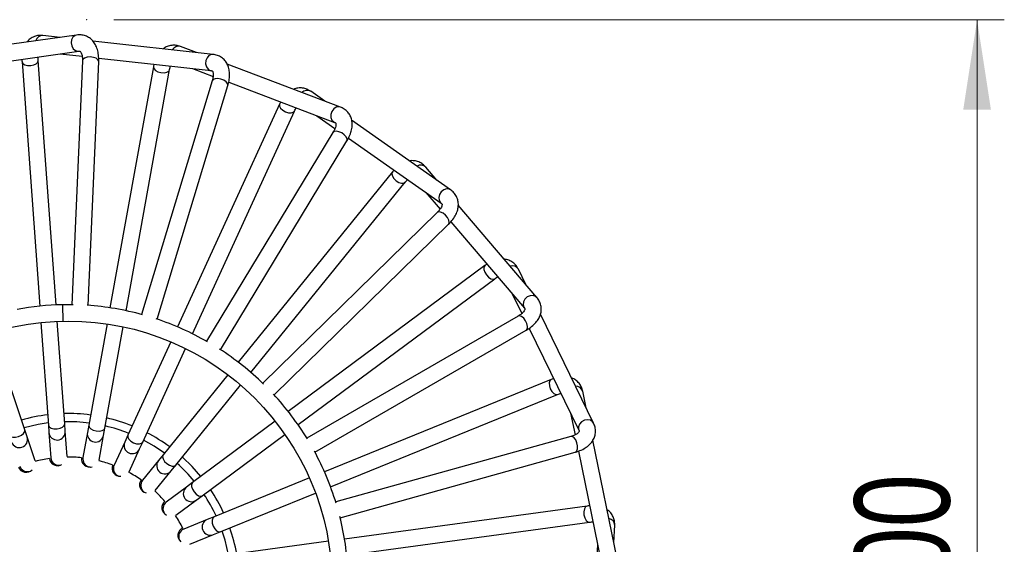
# Model space of a CAD drawing. Header units: millimetres. Extents: x 49.1 to 105, y 70.6 to 169.3.
# Tile 3 of 5: x 67.5 to 103.7, y 92.3 to 111.6. Entities that reach past the tile are written whole.
import ezdxf

# ---------------------------------------------------------------- set-up
doc = ezdxf.new("R2010")
doc.units = ezdxf.units.MM
doc.header["$PDSIZE"] = -1
doc.styles.add('SLDTEXTSTYLE0', font='TXT', dxfattribs={"width": 0.75})
doc.dimstyles.new('SLDDIMSTYLE0', dxfattribs={"dimtxt": 3.5, "dimasz": 3.302, "dimexe": 0, "dimexo": 0.0625, "dimgap": 0.875, "dimtad": 1, "dimlfac": 5, "dimrnd": 1e-09, "dimzin": 12, "dimdsep": 46, "dimtxsty": 'SLDTEXTSTYLE0', "dimsah": 1, "dimcen": 0.09, "dimadec": 0, "dimazin": 3, "dimtfac": 1, "dimtofl": 0, "dimtmove": 0, "dimatfit": 3, "dimfxl": 0, "dimfrac": 2, "dimtolj": 1, "dimtzin": 12, "dimarcsym": 0})

# ---------------------------------------------------------------- blocks, each defined once
blk = doc.blocks.new('_D_1')
at = {"color": 7, "linetype": 'Continuous', "lineweight": 18}
for p, q in [((70.993, 111.574), (103.732, 111.574)), ((102.732, 111.574), (102.732, 71.574)), ((70.993, 71.574), (103.732, 71.574))]:
    blk.add_line(p, q, dxfattribs=at)
for points in [[(102.732, 111.574), (102.224, 108.272), (103.24, 108.272)], [(102.732, 71.574), (103.24, 74.876), (102.224, 74.876)]]:
    blk.add_solid(points, dxfattribs=at)
at = {"color": 7, "linetype": 'Continuous', "lineweight": 18, "insert": (98.221, 89.019), "char_height": 3.5, "attachment_point": 1, "rotation": 90, "style": 'SLDTEXTSTYLE0'}
blk.add_mtext('200', dxfattribs=at)

msp = doc.modelspace()

# ---------------------------------------------------------------- linework, layer by layer
at = {"color": 7, "linetype": 'Continuous', "lineweight": 25}
for p, q in [((69.6265, 111.0104), (65.2188, 110.3865)), ((69.0153, 110.9239), (68.3888, 110.9935)), ((74.6423, 110.2984), (70.2179, 110.7902)), ((65.588, 109.8327), (69.7106, 110.4163)), ((74.0288, 110.3665), (73.4392, 110.5898)), ((68.8692, 101.0926), (68.2167, 110.0709)), ((69.0244, 110.3192), (69.8283, 110.2298)), ((69.8378, 110.0621), (69.4554, 101.1014)), ((70.4378, 110.162), (74.576, 109.702)), ((67.6182, 110.0274), (68.2708, 101.0491)), ((70.0549, 101.0758), (70.4372, 110.0365)), ((72.4527, 109.8457), (70.8519, 100.9872)), ((71.4423, 100.8805), (73.0431, 109.739)), ((73.8872, 109.7786), (74.6436, 109.4921)), ((79.3235, 108.3613), (75.1604, 109.938)), ((74.6111, 109.3273), (72.0123, 100.7432)), ((72.5866, 100.5694), (75.1854, 109.1535)), ((75.2171, 109.2749), (79.111, 107.8002)), ((78.7462, 108.5799), (78.2307, 108.9428)), ((77.09, 108.4674), (73.3365, 100.2854)), ((73.8819, 100.0352), (77.6354, 108.2173)), ((78.4628, 108.0457), (79.1242, 107.5801)), ((83.3758, 105.321), (79.7356, 107.8835)), ((79.0517, 107.4286), (74.3998, 99.7604)), ((79.6257, 107.2271), (83.0304, 104.8304)), ((74.9128, 99.4492), (79.5647, 107.1174)), ((82.871, 105.6763), (82.462, 106.156)), ((81.239, 105.9792), (75.5686, 98.9876)), ((76.0346, 98.6097), (81.705, 105.6013)), ((82.4637, 105.2293), (82.9885, 104.6139)), ((86.5447, 101.3684), (83.6562, 104.7556)), ((82.8807, 104.4851), (76.4679, 98.2148)), ((76.8874, 97.7858), (83.3001, 104.0561)), ((83.3865, 104.1472), (86.0882, 100.9791)), ((84.6387, 102.5374), (77.4077, 97.1756)), ((86.1442, 101.8381), (85.8673, 102.4045)), ((77.7651, 96.6936), (84.9961, 102.0554)), ((85.6385, 101.5064), (85.9938, 100.7798)), ((69.4972, 101.1007), (69.1083, 101.1002)), ((85.8573, 100.6819), (78.0866, 96.2034)), ((88.6312, 96.7519), (86.6757, 100.7511)), ((68.3143, 100.4504), (68.5884, 96.6794)), ((69.1868, 96.7229), (68.9127, 100.4939)), ((70.7452, 100.3965), (70.0728, 96.6758)), ((70.6632, 96.5691), (71.3356, 100.2898)), ((67.7185, 96.5047), (66.5152, 100.0891)), ((78.3862, 95.6835), (86.1569, 100.1621)), ((86.2632, 100.2289), (88.0921, 96.4883)), ((73.0862, 99.7398), (71.5097, 96.3031)), ((72.055, 96.0529), (73.6316, 99.4896)), ((75.1904, 98.5214), (72.8088, 95.5848)), ((73.2748, 95.2069), (75.6564, 98.1435)), ((87.0757, 98.3581), (78.7385, 94.9631)), ((78.9648, 94.4074), (87.302, 97.8025)), ((88.36, 97.3064), (88.2326, 97.9239)), ((87.7877, 97.111), (87.9511, 96.3188)), ((68.5884, 96.6794), (68.6083, 96.4058)), ((69.2067, 96.4492), (69.1868, 96.7229)), ((70.0728, 96.6758), (70.024, 96.4058)), ((76.9256, 96.8181), (73.8884, 94.566)), ((67.8058, 96.2446), (67.7185, 96.5047)), ((68.6083, 96.4058), (68.6757, 95.4781)), ((69.2741, 95.5216), (69.2067, 96.4492)), ((70.024, 96.4058), (69.8586, 95.4905)), ((70.4491, 95.3838), (70.6144, 96.2991)), ((70.6144, 96.2991), (70.6632, 96.5691)), ((71.5097, 96.3031), (71.3953, 96.0537)), ((74.2458, 94.0841), (77.2829, 96.3361)), ((68.1018, 95.3629), (67.8058, 96.2446)), ((71.3953, 96.0537), (71.0075, 95.2084)), ((71.9406, 95.8036), (72.055, 96.0529)), ((87.7946, 96.258), (79.1543, 93.8526)), ((89.5039, 91.7616), (88.6045, 96.1214)), ((71.5528, 94.9582), (71.9406, 95.8036)), ((72.8088, 95.5848), (72.636, 95.3717)), ((79.3152, 93.2746), (87.9555, 95.68)), ((88.075, 95.7182), (88.9163, 91.6403)), ((72.636, 95.3717), (72.0501, 94.6494)), ((73.102, 94.9938), (73.2748, 95.2069)), ((72.5161, 94.2714), (73.102, 94.9938)), ((73.8884, 94.566), (73.668, 94.4026)), ((78.1826, 94.7367), (74.6807, 93.3107)), ((73.668, 94.4026), (72.9209, 93.8486)), ((74.907, 92.755), (78.4088, 94.181)), ((73.2783, 93.3667), (74.0254, 93.9207)), ((74.0254, 93.9207), (74.2458, 94.0841)), ((88.3968, 93.7042), (79.4772, 92.4892)), ((74.4267, 93.2073), (73.5653, 92.8565)), ((74.6807, 93.3107), (74.4267, 93.2073)), ((79.5582, 91.8947), (88.4778, 93.1097)), ((74.6529, 92.6516), (74.907, 92.755)), ((89.3792, 92.3661), (89.4094, 92.9959)), ((73.7916, 92.3008), (74.6529, 92.6516)), ((78.8824, 92.4082), (75.136, 91.8978)), ((88.7763, 92.3191), (88.7376, 91.5112))]:
    msp.add_line(p, q, dxfattribs=at)
at = {"color": 1, "linetype": 'Continuous', "lineweight": 25}
msp.add_line((69.1083, 101.1002), (69.1204, 100.5004), dxfattribs=at)
at = {"color": 1, "linetype": 'Continuous', "lineweight": 25, "flags": 128}
for points in [[(69.6267, 111.0104), (69.5695, 110.9932), (69.4919, 110.9317), (69.4411, 110.8369), (69.425, 110.7234), (69.4459, 110.6083), (69.5008, 110.5091), (69.5812, 110.4411), (69.6749, 110.4145), (69.7105, 110.4163)], [(67.6183, 110.0273), (67.6187, 110.0231), (67.649, 109.9634), (67.7201, 109.9167), (67.8214, 109.8902), (67.9372, 109.8878), (68.05, 109.9101), (68.1427, 109.9535), (68.2011, 110.0115), (68.2168, 110.0696)], [(70.3418, 110.1559), (70.2423, 110.1907), (70.1268, 110.204), (70.013, 110.1937), (69.9181, 110.1615), (69.8566, 110.1121), (69.8378, 110.0621)], [(70.4372, 110.0365), (70.4371, 110.0454), (70.4102, 110.1049), (70.3418, 110.1559)], [(74.6425, 110.2983), (74.5828, 110.2959), (74.4923, 110.2557), (74.4196, 110.1765), (74.3757, 110.0705), (74.3674, 109.9538), (74.3959, 109.8441), (74.4569, 109.7582), (74.541, 109.7092), (74.5759, 109.702)], [(72.4527, 109.8456), (72.452, 109.8414), (72.4665, 109.776), (72.5238, 109.7131), (72.6153, 109.6622), (72.7269, 109.6312), (72.8417, 109.6247), (72.9423, 109.6437), (73.0132, 109.6854), (73.0429, 109.7377)], [(75.1226, 109.2929), (75.0349, 109.3513), (74.9264, 109.3929), (74.8136, 109.4113), (74.7136, 109.4036), (74.6418, 109.3711), (74.6111, 109.3273)], [(75.1854, 109.1535), (75.1875, 109.1621), (75.1762, 109.2264), (75.1226, 109.2929)], [(77.09, 108.4674), (77.0883, 108.4635), (77.0861, 108.3965), (77.126, 108.3213), (77.2019, 108.2493), (77.3023, 108.1915), (77.4119, 108.1566), (77.514, 108.15), (77.5931, 108.1727), (77.6348, 108.2161)], [(79.3236, 108.3613), (79.2652, 108.3738), (79.1675, 108.3573), (79.0774, 108.2987), (79.0086, 108.2069), (78.9715, 108.0959), (78.9718, 107.9826), (79.0095, 107.8843), (79.0788, 107.8159), (79.1108, 107.8003)], [(79.5386, 107.268), (79.4682, 107.3464), (79.3734, 107.4137), (79.2687, 107.4595), (79.17, 107.4769), (79.0923, 107.4633), (79.0517, 107.4286)], [(79.5647, 107.1174), (79.5689, 107.1252), (79.574, 107.1903), (79.5386, 107.268)], [(81.2389, 105.9791), (81.2363, 105.9758), (81.2175, 105.9115), (81.2374, 105.8287), (81.293, 105.7401), (81.3759, 105.6591), (81.4734, 105.5981), (81.5707, 105.5663), (81.6529, 105.5686), (81.7041, 105.6002)], [(83.3759, 105.3209), (83.3225, 105.3475), (83.2238, 105.3558), (83.1219, 105.3215), (83.0324, 105.2497), (82.9689, 105.1515), (82.941, 105.0417), (82.9531, 104.937), (83.0032, 104.8535), (83.0303, 104.8305)], [(83.3123, 104.2085), (83.2636, 104.302), (83.1885, 104.3907), (83.0985, 104.4611), (83.0072, 104.5026), (82.9286, 104.5087), (82.8807, 104.4851)], [(83.3001, 104.0561), (83.3061, 104.0627), (83.3273, 104.1245), (83.3123, 104.2085)], [(84.6386, 102.5373), (84.6353, 102.5347), (84.6011, 102.4771), (84.5998, 102.392), (84.6316, 102.2923), (84.6918, 102.1933), (84.771, 102.1099), (84.8573, 102.0549), (84.9376, 102.0367), (84.995, 102.0546)], [(86.5448, 101.3683), (86.4997, 101.4074), (86.4062, 101.44), (86.299, 101.432), (86.1944, 101.3848), (86.1085, 101.3054), (86.0542, 101.206), (86.0398, 101.1016), (86.0676, 101.0083), (86.0881, 100.9792)], [(86.2066, 100.3066), (86.1827, 100.4093), (86.132, 100.5139), (86.0623, 100.6045), (85.9842, 100.6673), (85.9096, 100.6928), (85.8573, 100.6819)], [(86.1569, 100.1621), (86.1643, 100.167), (86.2002, 100.2215), (86.2066, 100.3066)], [(87.0756, 98.3581), (87.0717, 98.3564), (87.0243, 98.3091), (87.0019, 98.227), (87.0079, 98.1226), (87.0415, 98.0117), (87.0976, 97.9112), (87.1675, 97.8365), (87.2407, 97.7989), (87.3008, 97.802)], [(68.5884, 96.6794), (68.5888, 96.6751), (68.6191, 96.6153), (68.6903, 96.5686), (68.7915, 96.5421), (68.9073, 96.5398), (69.0202, 96.562), (69.1128, 96.6055), (69.1712, 96.6635), (69.1868, 96.7229)], [(70.0728, 96.6758), (70.0721, 96.6715), (70.0866, 96.6061), (70.1439, 96.5432), (70.2354, 96.4923), (70.347, 96.4613), (70.4618, 96.4547), (70.5624, 96.4738), (70.6333, 96.5154), (70.6632, 96.5691)], [(88.6312, 96.7518), (88.5972, 96.8008), (88.5147, 96.8557), (88.4089, 96.8747), (88.2959, 96.8549), (88.1929, 96.7994), (88.1156, 96.7166), (88.0757, 96.6191), (88.0794, 96.5218), (88.0921, 96.4885)], [(67.1497, 96.3137), (67.1512, 96.3096), (67.1954, 96.2593), (67.2759, 96.2318), (67.3805, 96.2313), (67.4933, 96.2578), (67.5971, 96.3075), (67.676, 96.3726), (67.7181, 96.4432), (67.7185, 96.5047)], [(71.5097, 96.3031), (71.508, 96.2991), (71.5057, 96.2322), (71.5456, 96.157), (71.6215, 96.085), (71.722, 96.0271), (71.8316, 95.9923), (71.9337, 95.9857), (72.0127, 96.0084), (72.055, 96.0529)], [(88.0396, 95.8076), (88.0419, 95.913), (88.0189, 96.0269), (87.9739, 96.132), (87.9139, 96.2123), (87.848, 96.2555), (87.7946, 96.258)], [(72.8088, 95.5848), (72.8061, 95.5814), (72.7873, 95.5171), (72.8072, 95.4343), (72.8629, 95.3457), (72.9457, 95.2647), (73.0432, 95.2037), (73.1405, 95.1719), (73.2227, 95.1742), (73.2748, 95.2069)], [(87.9555, 95.68), (87.9639, 95.6828), (88.0122, 95.7268), (88.0396, 95.8076)], [(73.8884, 94.566), (73.885, 94.5634), (73.8508, 94.5058), (73.8495, 94.4206), (73.8813, 94.321), (73.9415, 94.2219), (74.0207, 94.1386), (74.107, 94.0836), (74.1872, 94.0654), (74.2458, 94.0841)], [(88.3967, 93.7042), (88.3925, 93.7035), (88.3348, 93.6695), (88.2927, 93.5955), (88.2726, 93.4928), (88.2775, 93.3771), (88.3068, 93.2659), (88.356, 93.1761), (88.4175, 93.1215), (88.4765, 93.1095)], [(74.6807, 93.3107), (74.6768, 93.309), (74.6293, 93.2617), (74.6069, 93.1796), (74.613, 93.0751), (74.6466, 92.9643), (74.7026, 92.8638), (74.7725, 92.7891), (74.8457, 92.7515), (74.907, 92.755)]]:
    msp.add_lwpolyline(points, dxfattribs=at)
at = {"color": 7, "linetype": 'Continuous', "lineweight": 25, "flags": 128}
for points in [[(68.5827, 96.7573), (68.2138, 96.7002), (67.6936, 96.5787)], [(72.858, 95.6455), (72.4749, 95.9036), (72.0876, 96.124)], [(74.1924, 94.7915), (73.8699, 95.156), (73.5132, 95.5008)], [(75.2135, 91.9084), (75.0872, 92.4443), (74.9794, 92.7845)]]:
    msp.add_lwpolyline(points, dxfattribs=at)
at = {"color": 7, "linetype": 'Continuous', "lineweight": 25}
msp.add_circle((69.3163, 90.8023), 9.7, dxfattribs=at)
at = {"color": 1, "linetype": 'Continuous', "lineweight": 25}
for centre, radius, start, end in [((68.3811, 110.7364), 0.2573, 88.30685, 165.96516), ((73.3679, 110.3427), 0.2573, 73.90685, 151.56516), ((78.1001, 108.7212), 0.2573, 59.50685, 137.16516), ((82.2804, 105.9738), 0.2573, 45.10685, 122.76516), ((85.6461, 102.2731), 0.2573, 30.70685, 108.36516), ((87.9857, 97.8517), 0.2573, 16.30685, 93.96516), ((68.9074, 96.4278), 0.3, 184.21516, 4.09856), ((70.3193, 96.3527), 0.3, 169.81516, 349.69856), ((67.5213, 96.1494), 0.3, 198.61516, 18.49856), ((71.6681, 95.9289), 0.3, 155.41516, 335.29856), ((72.8691, 95.183), 0.3, 141.01516, 320.89856), ((73.847, 94.1618), 0.3, 126.61516, 306.49856), ((74.5401, 92.9295), 0.3, 112.21516, 292.09856), ((89.1523, 92.9873), 0.2573, 1.90685, 79.56516)]:
    msp.add_arc(centre, radius, start, end, dxfattribs=at)
at = {"color": 7, "linetype": 'Continuous', "lineweight": 25}
for centre, radius, start, end in [((69.3163, 90.8023), 10.3, 91.15686, 100.5202), ((69.3163, 90.8023), 10.3, 74.59352, 86.1202), ((69.3163, 90.8023), 10.3, 60.19352, 71.7202), ((69.3163, 90.8023), 10.3, 45.79352, 57.3202), ((69.3163, 90.8023), 10.3, 31.39352, 42.9202), ((69.3163, 90.8023), 6.3, 96.88626, 105.82746), ((69.3163, 90.8023), 6.3, 82.48626, 91.42746), ((69.3163, 90.8023), 6, 82.62284, 91.29088), ((69.3163, 90.8023), 6.3, 68.08626, 77.02746), ((69.3163, 90.8023), 6, 68.22284, 76.89088), ((69.3163, 90.8023), 6.3, 53.68626, 62.62746), ((69.3163, 90.8023), 10.3, 16.99352, 28.5202), ((69.3163, 90.8023), 4.7, 98.41466, 104.9049), ((68.9265, 95.4861), 0.3, 186.58576, 301.94539), ((69.3163, 90.8023), 4.7, 84.01466, 90.5049), ((70.1036, 95.4359), 0.3, 172.18576, 287.54539), ((69.3163, 90.8023), 4.7, 69.61466, 76.1049), ((71.2312, 95.0946), 0.3, 157.78576, 273.14539), ((69.3163, 90.8023), 6, 39.42284, 48.09088), ((67.774, 95.2421), 0.3, 200.98576, 316.34539), ((69.3163, 90.8023), 4.7, 55.21466, 61.7049), ((72.2385, 94.4835), 0.3, 143.38576, 258.74539), ((69.3163, 90.8023), 4.7, 40.81466, 47.3049), ((69.3163, 90.8023), 6, 25.02284, 33.69088), ((69.3163, 90.8023), 6.3, 24.88626, 33.82746), ((73.0621, 93.6411), 0.3, 128.98576, 244.34539), ((69.3163, 90.8023), 4.7, 26.41466, 32.9049), ((69.3163, 90.8023), 10.3, 2.59352, 14.1202), ((73.6504, 92.6204), 0.3, 114.58576, 229.94539), ((69.3163, 90.8023), 6.3, 10.48626, 19.42746)]:
    msp.add_arc(centre, radius, start, end, dxfattribs=at)
for centre, major_axis, start_param, end_param in [((68.9749, 95.4999), (0.0218, -0.2996), 4.712389, 6.2831853), ((70.1538, 95.4372), (-0.0534, -0.2956), 4.712389, 6.2831853), ((71.2802, 95.0833), (-0.1253, -0.2731), 4.712389, 6.2831853), ((67.8174, 95.2674), (0.0956, -0.2848), 4.712389, 6.2831853), ((67.8174, 95.2674), (0.0956, -0.2848), 0, 0.1119126), ((68.9749, 95.4999), (0.0218, -0.2996), 0, 0.111912), ((70.1538, 95.4372), (-0.0534, -0.2956), 0, 0.1119128), ((71.2802, 95.0833), (-0.1253, -0.2731), 0, 0.1119123), ((72.2831, 94.4604), (-0.1892, -0.2333), 4.712389, 6.2831853), ((72.2831, 94.4604), (-0.1892, -0.2333), 0, 0.1119126), ((73.0996, 93.6077), (-0.2413, -0.1789), 4.712389, 6.2831853), ((73.0996, 93.6077), (-0.2413, -0.1789), 0, 0.1119122), ((73.6784, 92.5787), (-0.2783, -0.1133), 4.712389, 6.2831853), ((73.6784, 92.5787), (-0.2783, -0.1133), 0, 0.1119125)]:
    msp.add_ellipse(centre, major_axis=major_axis, ratio=0.9985439, start_param=start_param, end_param=end_param, dxfattribs=at)
for points, knots in [([(68.3888, 110.9935), (68.3495, 110.9961), (68.2562, 111.0022), (68.1059, 110.9756), (67.9544, 110.9036), (67.8504, 110.8235), (67.8104, 110.7648), (67.8017, 110.7521)], [0, 0, 0, 0, 0.176678, 0.4196812, 0.6803305, 0.930983, 1, 1, 1, 1]), ([(70.4372, 110.0365), (70.4381, 110.0783), (70.4406, 110.1997), (70.4189, 110.3826), (70.3625, 110.5731), (70.278, 110.7311), (70.1672, 110.8582), (70.0301, 110.9536), (69.8725, 111.0097), (69.7336, 111.0222), (69.6524, 111.0132), (69.6265, 111.0104)], [0, 0, 0, 0, 0.0760407, 0.2211091, 0.352876, 0.4769047, 0.5939618, 0.7073693, 0.8276784, 0.9451911, 1, 1, 1, 1]), ([(69.7106, 110.4163), (69.7181, 110.4169), (69.7411, 110.4189), (69.7514, 110.4137), (69.7638, 110.4089), (69.7972, 110.3607), (69.826, 110.2741), (69.8398, 110.1672), (69.8383, 110.09), (69.8378, 110.0621)], [0, 0, 0, 0, 0.08132996, 0.24871892, 0.46006396, 0.60627129, 0.76214091, 0.91421316, 1, 1, 1, 1]), ([(73.4392, 110.5898), (73.4018, 110.6021), (73.313, 110.6312), (73.1608, 110.6429), (72.9962, 110.6108), (72.8755, 110.559), (72.8221, 110.5121), (72.8106, 110.502)], [0, 0, 0, 0, 0.176678, 0.4196812, 0.6803305, 0.930983, 1, 1, 1, 1]), ([(67.6162, 110.1198), (67.6156, 110.1095), (67.6139, 110.0796), (67.6165, 110.0481), (67.6182, 110.0274)], [0, 0, 0, 0, 0.3452831, 1, 1, 1, 1]), ([(68.2167, 110.0709), (68.2151, 110.0973), (68.212, 110.1478), (68.2168, 110.1866), (68.2191, 110.2052)], [0, 0, 0, 0, 0.5215658, 1, 1, 1, 1]), ([(75.1854, 109.1535), (75.1966, 109.1937), (75.2292, 109.3107), (75.2537, 109.4933), (75.2464, 109.6918), (75.2039, 109.8659), (75.1281, 110.0165), (75.0191, 110.143), (74.8804, 110.2365), (74.749, 110.2831), (74.6681, 110.2947), (74.6423, 110.2984)], [0, 0, 0, 0, 0.0760407, 0.2211091, 0.352876, 0.4769047, 0.5939618, 0.7073693, 0.8276784, 0.9451911, 1, 1, 1, 1]), ([(72.4737, 109.9357), (72.4705, 109.9259), (72.4615, 109.8974), (72.4562, 109.8662), (72.4527, 109.8457)], [0, 0, 0, 0, 0.3452831, 1, 1, 1, 1]), ([(73.0431, 109.739), (73.0481, 109.765), (73.0578, 109.8147), (73.072, 109.8511), (73.0788, 109.8685)], [0, 0, 0, 0, 0.5215658, 1, 1, 1, 1]), ([(74.576, 109.702), (74.5835, 109.7008), (74.6062, 109.6969), (74.6149, 109.6893), (74.6257, 109.6817), (74.6461, 109.6266), (74.6524, 109.5356), (74.6392, 109.4286), (74.6186, 109.3542), (74.6111, 109.3273)], [0, 0, 0, 0, 0.08132996, 0.24871892, 0.46006396, 0.60627129, 0.76214091, 0.91421316, 1, 1, 1, 1]), ([(78.2307, 108.9428), (78.1975, 108.964), (78.1187, 109.0143), (77.9742, 109.0635), (77.8067, 109.0733), (77.677, 109.0532), (77.6136, 109.021), (77.5999, 109.0141)], [0, 0, 0, 0, 0.176678, 0.4196812, 0.6803305, 0.930983, 1, 1, 1, 1]), ([(77.1328, 108.5494), (77.1273, 108.5407), (77.1114, 108.5153), (77.0985, 108.4864), (77.09, 108.4674)], [0, 0, 0, 0, 0.3452831, 1, 1, 1, 1]), ([(77.6354, 108.2173), (77.6467, 108.2411), (77.6684, 108.2869), (77.6913, 108.3186), (77.7022, 108.3337)], [0, 0, 0, 0, 0.5215658, 1, 1, 1, 1]), ([(79.5647, 107.1174), (79.5856, 107.1536), (79.6463, 107.2588), (79.7154, 107.4295), (79.7577, 107.6235), (79.7598, 107.8027), (79.7239, 107.9675), (79.6498, 108.1171), (79.5387, 108.2422), (79.423, 108.3201), (79.3475, 108.3514), (79.3235, 108.3613)], [0, 0, 0, 0, 0.0760407, 0.2211091, 0.352876, 0.4769047, 0.5939618, 0.7073693, 0.8276784, 0.9451911, 1, 1, 1, 1]), ([(79.111, 107.8002), (79.1178, 107.7971), (79.1389, 107.7878), (79.1454, 107.7783), (79.154, 107.7682), (79.1601, 107.7098), (79.1436, 107.62), (79.1041, 107.5197), (79.0656, 107.4527), (79.0517, 107.4286)], [0, 0, 0, 0, 0.08132996, 0.24871892, 0.46006396, 0.60627129, 0.76214091, 0.91421316, 1, 1, 1, 1]), ([(82.462, 106.156), (82.4351, 106.1848), (82.3713, 106.253), (82.2435, 106.3366), (82.0838, 106.3878), (81.9531, 106.4006), (81.8837, 106.3852), (81.8687, 106.3819)], [0, 0, 0, 0, 0.176678, 0.4196812, 0.6803305, 0.930983, 1, 1, 1, 1]), ([(81.3007, 106.048), (81.2932, 106.0409), (81.2715, 106.0203), (81.2518, 105.9954), (81.239, 105.9792)], [0, 0, 0, 0, 0.3452831, 1, 1, 1, 1]), ([(81.705, 105.6013), (81.7218, 105.6216), (81.7542, 105.6605), (81.7843, 105.6855), (81.7986, 105.6975)], [0, 0, 0, 0, 0.5215658, 1, 1, 1, 1]), ([(83.3001, 104.0561), (83.3293, 104.086), (83.4143, 104.1728), (83.5237, 104.321), (83.613, 104.4984), (83.6596, 104.6714), (83.6658, 104.84), (83.6312, 105.0033), (83.5546, 105.1521), (83.4619, 105.2563), (83.3966, 105.3054), (83.3758, 105.321)], [0, 0, 0, 0, 0.0760407, 0.2211091, 0.352876, 0.4769047, 0.5939618, 0.7073693, 0.8276784, 0.9451911, 1, 1, 1, 1]), ([(83.0304, 104.8304), (83.0363, 104.8257), (83.0544, 104.8114), (83.0583, 104.8005), (83.0641, 104.7886), (83.0555, 104.7305), (83.0172, 104.6477), (82.9541, 104.5603), (82.9001, 104.5051), (82.8807, 104.4851)], [0, 0, 0, 0, 0.08133, 0.2487189, 0.460064, 0.6062713, 0.7621409, 0.9142132, 1, 1, 1, 1]), ([(84.7156, 102.5886), (84.7066, 102.5836), (84.6805, 102.569), (84.6552, 102.5499), (84.6387, 102.5374)], [0, 0, 0, 0, 0.3452831, 1, 1, 1, 1]), ([(85.8673, 102.4045), (85.8484, 102.439), (85.8035, 102.521), (85.7006, 102.6337), (85.5586, 102.723), (85.4352, 102.7679), (85.3642, 102.7702), (85.3489, 102.7707)], [0, 0, 0, 0, 0.176678, 0.4196812, 0.6803305, 0.930983, 1, 1, 1, 1]), ([(84.9961, 102.0554), (85.0175, 102.0709), (85.0586, 102.1005), (85.0939, 102.1173), (85.1107, 102.1253)], [0, 0, 0, 0, 0.5215658, 1, 1, 1, 1]), ([(86.1569, 100.1621), (86.1926, 100.1838), (86.2965, 100.2467), (86.4393, 100.363), (86.5699, 100.5127), (86.6581, 100.6687), (86.706, 100.8304), (86.7131, 100.9972), (86.676, 101.1604), (86.6121, 101.2843), (86.561, 101.3481), (86.5447, 101.3684)], [0, 0, 0, 0, 0.0760407, 0.2211091, 0.352876, 0.4769047, 0.5939618, 0.7073693, 0.8276784, 0.9451911, 1, 1, 1, 1]), ([(86.0882, 100.9791), (86.0928, 100.9731), (86.1067, 100.9547), (86.1078, 100.9432), (86.1105, 100.9303), (86.0877, 100.8762), (86.03, 100.8055), (85.9471, 100.7365), (85.8811, 100.6964), (85.8573, 100.6819)], [0, 0, 0, 0, 0.08133, 0.2487189, 0.460064, 0.6062713, 0.7621409, 0.9142132, 1, 1, 1, 1]), ([(87.163, 98.3887), (87.153, 98.386), (87.124, 98.3784), (87.0948, 98.3662), (87.0757, 98.3581)], [0, 0, 0, 0, 0.3452831, 1, 1, 1, 1]), ([(88.2326, 97.9239), (88.2229, 97.962), (88.1999, 98.0526), (88.1282, 98.1874), (88.0129, 98.3092), (87.9045, 98.3834), (87.8363, 98.4033), (87.8216, 98.4076)], [0, 0, 0, 0, 0.176678, 0.4196812, 0.6803305, 0.930983, 1, 1, 1, 1]), ([(87.302, 97.8025), (87.3266, 97.8121), (87.3737, 97.8306), (87.4121, 97.8381), (87.4304, 97.8416)], [0, 0, 0, 0, 0.5215658, 1, 1, 1, 1]), ([(87.9555, 95.68), (87.9955, 95.692), (88.1117, 95.7272), (88.279, 95.8043), (88.4427, 95.9168), (88.5669, 96.046), (88.6535, 96.1907), (88.7019, 96.3505), (88.7065, 96.5178), (88.6755, 96.6537), (88.6418, 96.7282), (88.6312, 96.7519)], [0, 0, 0, 0, 0.0760407, 0.2211091, 0.352876, 0.4769047, 0.5939618, 0.7073693, 0.8276784, 0.9451911, 1, 1, 1, 1]), ([(88.0921, 96.4883), (88.0951, 96.4814), (88.104, 96.4602), (88.1022, 96.4488), (88.1016, 96.4355), (88.066, 96.3888), (87.9926, 96.3347), (87.8951, 96.2885), (87.8212, 96.2661), (87.7946, 96.258)], [0, 0, 0, 0, 0.08133, 0.2487189, 0.460064, 0.6062713, 0.7621409, 0.9142132, 1, 1, 1, 1]), ([(88.4889, 93.712), (88.4786, 93.712), (88.4487, 93.7118), (88.4173, 93.7072), (88.3968, 93.7042)], [0, 0, 0, 0, 0.3452831, 1, 1, 1, 1]), ([(89.4094, 92.9959), (89.4095, 93.0352), (89.4097, 93.1287), (89.3738, 93.277), (89.2924, 93.4237), (89.2059, 93.5225), (89.1448, 93.5588), (89.1316, 93.5666)], [0, 0, 0, 0, 0.176678, 0.4196812, 0.6803305, 0.930983, 1, 1, 1, 1]), ([(88.4778, 93.1097), (88.504, 93.1129), (88.5543, 93.1191), (88.5933, 93.1168), (88.6119, 93.1157)], [0, 0, 0, 0, 0.5215658, 1, 1, 1, 1])]:
    msp.add_open_spline(points, degree=3, knots=knots, dxfattribs=at)
at = {"color": 7, "linetype": 'Continuous', "lineweight": 0}
msp.add_point((69.993, 111.5743), dxfattribs=at)

# ---------------------------------------------------------------- dimensions: what is measured, and where the dimension line sits
at = {"color": 7, "linetype": 'Continuous', "lineweight": 18}
dim = msp.add_linear_dim(base=(102.7325, 71.5743), p1=(69.993, 111.5743), p2=(69.993, 71.5743), angle=90, dimstyle='SLDDIMSTYLE0', dxfattribs=at)
dim.commit()
dim.dimension.update_dxf_attribs({"geometry": '_D_1', "text_midpoint": (102.7325, 92.8987), "dimtype": 160})

doc.saveas('drawing.dxf')
